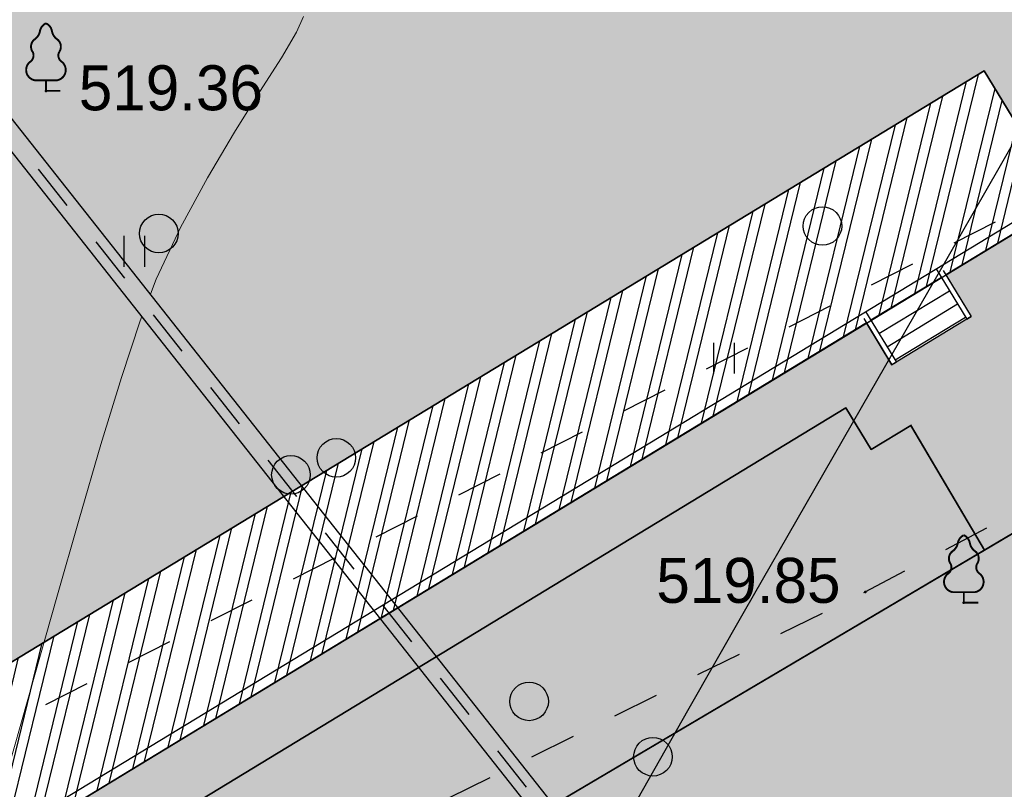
# Model space of a CAD drawing. Header units: millimetres. Extents: x 767170 to 66149698, y -983507 to 2493658.
# Tile 101 of 226: x 1944117 to 1963249, y -595983 to -581026. Entities that reach past the tile are written whole.
import ezdxf

# ---------------------------------------------------------------- set-up
doc = ezdxf.new("R2010")
doc.units = ezdxf.units.MM
doc.linetypes.add('Д_ТРОТ_ТРУБА', pattern=[3, 1.5, -1.5])
for name, color, linetype in [('(004) Точки рельефа', 7, 'Continuous'), ('(022) Возд. Линии', 7, 'Continuous'), ('(025) Дорога', 7, 'Continuous'), ('(028) Гидротехн.', 7, 'Continuous'), ('(031) Горизонтали', 42, 'Continuous'), ('(036) Растительность', 7, 'Continuous'), ('(038) Деревья', 7, 'Continuous')]:
    doc.layers.add(name, color=color, linetype=linetype)
doc.layers.add('(032) Горизонтали утолщенные', color=32, linetype='Continuous', lineweight=30)
doc.styles.add('D-431', font='txt')

# ---------------------------------------------------------------- blocks, each defined once
blk = doc.blocks.new('d')
at = {"layer": '(038) Деревья'}
blk.add_ellipse((0, 0), major_axis=(0.2651650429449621, 0.2651650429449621), ratio=0.9999999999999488, start_param=5.497787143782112, end_param=11.7809724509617, dxfattribs=at)
blk = doc.blocks.new('I04010')
for p, q in [((-0.4122729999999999, 0.0071460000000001), (-0.4122729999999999, 1.207145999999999)), ((0.3877269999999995, 1.207145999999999), (0.3877269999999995, 0.0071460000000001))]:
    blk.add_line(p, q)
blk = doc.blocks.new('karagach-flat-45')
at = {"layer": '(038) Деревья', "const_width": 0.03750000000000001}
for points in [[(-0.207997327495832, 1.009319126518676, 0.1815668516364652), (-0.1171049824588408, 1.159285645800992, 0.3030035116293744)], [(0, 1.3125, 0.2460341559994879), (-0.1171049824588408, 1.159285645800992, 0.4890786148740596)], [(0, 1.3125, -0.2460341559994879), (0.1171049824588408, 1.159285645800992, -0.4890786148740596)], [(0.207997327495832, 1.009319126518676, -0.1815668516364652), (0.1171049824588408, 1.159285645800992, -0.3030035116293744)], [(-0.207997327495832, 1.009319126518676, 0.4308529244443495), (-0.2554195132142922, 0.7527973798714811, 0.5482763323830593)], [(0.207997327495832, 1.009319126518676, -0.4308529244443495), (0.2554195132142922, 0.7527973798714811, -0.5482763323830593)], [(-0.314697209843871, 0.5594194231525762, 0.3836029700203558), (-0.2554195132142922, 0.7527973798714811, 0.3529123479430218)], [(0.314697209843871, 0.5594194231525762, -0.3836029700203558), (0.2554195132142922, 0.7527973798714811, -0.3529123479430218)], [(-0.314697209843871, 0.5594194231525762, 0.6269492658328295), (-0.218374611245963, 0.2061839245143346, 0.7024651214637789)], [(0.314697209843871, 0.5594194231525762, -0.6269492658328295), (0.218374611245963, 0.2061839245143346, -0.7024651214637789)]]:
    blk.add_lwpolyline(points, format="xyb", dxfattribs=at)
for points in [[(0, 0.2061839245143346), (-0.218374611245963, 0.2061839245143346)], [(0, 0), (0, 0.2061839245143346)], [(0, 0.2061839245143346), (0.218374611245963, 0.2061839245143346)], [(0, 0), (0.28125, 0)]]:
    blk.add_lwpolyline(points, dxfattribs=at)
at = {"layer": '(038) Деревья'}
blk.add_lwpolyline([(0, 0), (0, 0.2061839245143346)], dxfattribs=at)
blk = doc.blocks.new('karagach-flat-57')
at = {"layer": '(038) Деревья', "const_width": 0.03750000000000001}
for points in [[(-0.207997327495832, 1.009319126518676, 0.1815668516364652), (-0.1171049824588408, 1.159285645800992, 0.3030035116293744)], [(0, 1.3125, 0.2460341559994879), (-0.1171049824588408, 1.159285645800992, 0.4890786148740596)], [(0, 1.3125, -0.2460341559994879), (0.1171049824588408, 1.159285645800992, -0.4890786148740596)], [(0.207997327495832, 1.009319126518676, -0.1815668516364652), (0.1171049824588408, 1.159285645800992, -0.3030035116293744)], [(-0.207997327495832, 1.009319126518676, 0.4308529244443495), (-0.2554195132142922, 0.7527973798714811, 0.5482763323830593)], [(0.207997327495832, 1.009319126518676, -0.4308529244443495), (0.2554195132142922, 0.7527973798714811, -0.5482763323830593)], [(-0.314697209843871, 0.5594194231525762, 0.3836029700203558), (-0.2554195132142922, 0.7527973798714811, 0.3529123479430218)], [(0.314697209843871, 0.5594194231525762, -0.3836029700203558), (0.2554195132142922, 0.7527973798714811, -0.3529123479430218)], [(-0.314697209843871, 0.5594194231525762, 0.6269492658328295), (-0.218374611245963, 0.2061839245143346, 0.7024651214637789)], [(0.314697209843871, 0.5594194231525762, -0.6269492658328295), (0.218374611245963, 0.2061839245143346, -0.7024651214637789)]]:
    blk.add_lwpolyline(points, format="xyb", dxfattribs=at)
for points in [[(0, 0.2061839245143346), (-0.218374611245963, 0.2061839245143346)], [(0, 0), (0, 0.2061839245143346)], [(0, 0.2061839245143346), (0.218374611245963, 0.2061839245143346)], [(0, 0), (0.28125, 0)]]:
    blk.add_lwpolyline(points, dxfattribs=at)
at = {"layer": '(038) Деревья'}
blk.add_lwpolyline([(0, 0), (0, 0.2061839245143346)], dxfattribs=at)
blk = doc.blocks.new('d-flat-38')
at = {"layer": '(038) Деревья'}
blk.add_ellipse((0, 0), major_axis=(0.2651650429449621, 0.2651650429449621), ratio=0.9999999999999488, start_param=5.497787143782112, end_param=11.7809724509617, dxfattribs=at)
blk = doc.blocks.new('d-flat-39')
at = {"layer": '(038) Деревья'}
blk.add_ellipse((0, 0), major_axis=(0.2651650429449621, 0.2651650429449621), ratio=0.9999999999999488, start_param=5.497787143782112, end_param=11.7809724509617, dxfattribs=at)
blk = doc.blocks.new('d-flat-40')
at = {"layer": '(038) Деревья'}
blk.add_ellipse((0, 0), major_axis=(0.2651650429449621, 0.2651650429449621), ratio=0.9999999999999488, start_param=5.497787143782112, end_param=11.7809724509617, dxfattribs=at)
blk = doc.blocks.new('A$C05d28b1e')
at = {"layer": '(004) Точки рельефа', "color": 7, "linetype": 'ByBlock', "lineweight": -2}
for p in [(-78921, 50853), (-77004, 50641), (-88121, 15156)]:
    blk.add_point(p, dxfattribs=at)
at = {"layer": '(025) Дорога', "linetype": 'Д_ТРОТ_ТРУБА', "ltscale": 600, "flags": 128}
blk.add_lwpolyline([(27458.57960636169, 120221.9437040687), (8937.008527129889, 104733.4515533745), (7548.837046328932, 103432.7858590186), (-2273, 96670), (-15701.8629812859, 86136.91784507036), (-17766.72999620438, 85380.62311403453), (-18644.00000000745, 85674), (-40042.99999999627, 104576), (-45955.00000000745, 113584), (-51231.00000000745, 109004.9999999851), (-44895.00000000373, 102103), (-42025, 99008), (-25117.39768446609, 82840.66341361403), (-25117.39768446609, 81951.40475049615), (-25407.00000000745, 81084), (-32229, 76172), (-32638.94556894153, 76059.59519268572), (-33387.77804066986, 76494.72050660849), (-37188, 78427), (-42917.99999999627, 74170), (-43534.00000000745, 73566), (-56171.00000000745, 68379), (-72915, 59805), (-96929.00000000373, 47597), (-121277.9999999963, 30068), (-138829.0000000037, 14906), (-139804.1467532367, 14023.57079766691), (-138021.2970127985, 12053.3955911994), (-129914.0000000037, 19515.9999999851), (-105640.0000000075, 36924), (-88825.00000000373, 45949), (-78921.00000000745, 50853), (-56719.00000000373, 62542), (-42094.00000000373, 71045), (-39915.68751339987, 71829.24353212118), (-37271.13151793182, 72175.962139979), (-35502.58111401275, 71928.30599150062), (-34406.00000000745, 71614), (-29497.00000001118, 64248), (-29370.25252237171, 62877.85903450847), (-30299.91072109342, 61153.22491647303), (-32642.77542263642, 58415.5667077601), (-31513, 56567), (-31513, 56567), (-31513, 56567)], dxfattribs=at)
at = {"layer": '(028) Гидротехн.', "color": 3, "linetype": 'Д_ТРОТ_ТРУБА', "ltscale": 600, "flags": 128}
blk.add_lwpolyline([(-50870.11093271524, -33673.50392268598), (-52035.64916621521, -32260.61037646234), (-93091.9823477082, 19749.07848244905)], dxfattribs=at)
at = {"layer": '(028) Гидротехн.', "ltscale": 600}
for points in [[(-50702.00000000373, -33563), (-51880.00000000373, -32135), (-92935.00000000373, 19873)], [(-51024.39089181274, -33800.77408502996), (-52191.29833243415, -32386.22075293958), (-93248.96469539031, 19625.15696488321)]]:
    blk.add_lwpolyline(points, dxfattribs=at)
at = {"layer": '(031) Горизонтали', "color": 42, "linetype": 'Continuous', "lineweight": 0, "ltscale": 600}
for points in [[(-86091.76663299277, 11204.07097914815), (-85980.4912472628, 11496.83260393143), (-85505.94526372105, 12502.66442348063), (-84983.53601941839, 13464.67807599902), (-84455.04311771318, 14353.87987469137), (-83962.24616197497, 15141.27613283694), (-83546.92475557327, 15797.8731636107), (-83250.85850186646, 16294.67728027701), (-83115.82700421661, 16602.69479605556)], [(-92233.09760808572, -3033.799921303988), (-92054.73351114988, -2935.250991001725), (-91587.60355555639, -2648.681777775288), (-91152.7782767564, -2355.230049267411), (-90794.52547531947, -2120.635588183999), (-90484.41021808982, -1887.639766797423), (-90193.99757193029, -1598.983957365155), (-89894.85260370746, -1197.409532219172), (-89709.07365938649, -776.0600705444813), (-89445.9104296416, 6.530364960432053), (-89119.81953708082, 1078.792953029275), (-88745.25760430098, 2369.15887247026), (-88336.68125390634, 3806.059302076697), (-87908.54710849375, 5317.925420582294), (-87475.31179066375, 6833.188406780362), (-87051.4319230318, 8280.27943944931), (-86651.36412818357, 9587.629697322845), (-86289.56502872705, 10683.67035923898), (-86257.39278772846, 10768.31439335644)]]:
    blk.add_lwpolyline(points, dxfattribs=at)
at = {"layer": '(032) Горизонтали утолщенные', "color": 32, "linetype": 'Continuous', "lineweight": 30, "ltscale": 600}
blk.add_lwpolyline([(-77339.7614027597, 117.1317996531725), (-76615.57605012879, 1412.527587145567), (-75649.47896220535, 3115.709724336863), (-74546.82704669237, 5044.377987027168), (-73348.99219096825, 7130.686172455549), (-72097.34628239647, 9306.788077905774), (-70833.26120834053, 11504.83750061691), (-69598.10885616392, 13656.98823781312), (-69235.06534938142, 14292.29015786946)], dxfattribs=at)
at = {"layer": '(022) Возд. Линии', "xscale": 1000, "yscale": 1000, "zscale": 1000}
for name, p in [('karagach-flat-45', (-77004.00000000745, 50641)), ('karagach-flat-57', (-88121.00000000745, 15156)), ('d-flat-38', (-85928.13340779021, 12384.42354911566)), ('d-flat-39', (-82478.42188214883, 8024.313699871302)), ('d-flat-40', (-78733.26518788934, 3290.789036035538))]:
    blk.add_blockref(name, p, dxfattribs=at)
at = {"layer": '(036) Растительность', "linetype": 'Continuous', "xscale": 500, "yscale": 500, "zscale": 500}
for p in [(-93115.37442762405, 57167.32361219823), (-74939.04926533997, 9658.095771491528)]:
    blk.add_blockref('I04010', p, dxfattribs=at)
at = {"layer": '(038) Деревья', "linetype": 'Continuous', "xscale": 1000, "yscale": 1000, "zscale": 1000}
for p in [(-79752.13975318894, 57962.69707651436), (-90078.69484953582, 53126.20796938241), (-83044.78171133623, 47647.54014307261)]:
    blk.add_blockref('d', p, dxfattribs=at)
at = {"layer": '(004) Точки рельефа', "linetype": 'ByBlock', "char_height": 875, "attachment_point": 4, "style": 'D-431'}
for s, insert in [('519.85', (-82979.16484620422, 51069.8348197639)), ('519.36', (-87482.92342929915, 15209.28030829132))]:
    blk.add_mtext(s, dxfattribs=dict(at, insert=insert))
blk = doc.blocks.new('A$C2cdd6916')
h = blk.add_hatch(color=1)
h.dxf.hatch_style = 1
h.paths.add_polyline_path([(16401.23765453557, -4652.59326917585), (12042.87668835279, -7301.11921551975), (10692.64777453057, -5079.209703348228), (11718.14447245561, -4456.027127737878), (9225.414170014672, -354.0403360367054), (9994.536693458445, 113.3465956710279), (7294.078865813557, 4557.165620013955), (6524.956342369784, 4089.778688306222), (4032.226039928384, 8191.765480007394), (3006.729342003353, 7568.582904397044), (1656.500428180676, 9790.492416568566), (26610.25341102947, 24954.60175641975), (28168.20985005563, 22390.86001160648), (31159.24188567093, 24208.47585713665), (35090.31256105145, 26597.34239697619), (27092.80284071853, 39757.8833536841), (26750.97060807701, 39550.15582848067), (23865.78187938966, 40254.20554253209), (20705.81327177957, 41025.30761030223), (19934.71120400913, 37865.33900269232), (16774.7425963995, 38636.44107046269), (16003.64052862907, 35476.47246285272), (12843.67192101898, 36247.57453062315), (12072.56985324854, 33087.60592301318), (8912.601245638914, 33858.7079907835), (8141.499177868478, 30698.73938317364), (4981.530570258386, 31469.84145094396), (4210.42850248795, 28309.87284333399), (1050.459894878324, 29080.97491110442), (279.3578271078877, 25921.00630349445), (-2880.610780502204, 26692.10837126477), (-3651.71284827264, 23532.13976365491), (-4355.762562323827, 20646.95103496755), (-16319.89070478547, 13376.48765284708), (-19205.07943347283, 14080.53736689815), (-22365.04804108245, 14851.6394346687), (-23136.15010885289, 11691.67082705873), (-26296.11871646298, 12462.77289482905), (-27067.22078423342, 9302.804287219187), (-30227.18939184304, 10073.90635498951), (-30998.29145961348, 6913.937747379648), (-34158.26006722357, 7685.039815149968), (-34929.36213499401, 4525.071207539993), (-38089.33074260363, 5296.17327531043), (-38860.43281037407, 2136.204667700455), (-42020.40141798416, 2907.306735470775), (-42791.5034857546, -252.6618721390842), (-45951.47209336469, 518.4401956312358), (-46722.57416113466, -2641.528411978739), (-47426.62387518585, -5526.717140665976), (-47768.45610782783, -5734.444665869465), (-39770.94638749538, -18894.98562257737), (-32848.84367649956, -14688.50323720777), (-34406.80011552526, -12124.76149239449), (-9453.047132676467, 3039.347847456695), (-8102.818218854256, 817.4383352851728), (-9128.314916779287, 194.2557596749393), (-6635.584614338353, -3907.731032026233), (-7404.707137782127, -4375.117963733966), (-4704.249310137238, -8818.93698807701), (-3935.126786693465, -8351.550056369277), (-1442.396484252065, -12453.53684807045), (-416.8997863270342, -11830.3542724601), (933.3291274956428, -14052.2637846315), (-3425.031838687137, -16700.7897309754), (-1867.075399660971, -19264.53147578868), (-17591.35810118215, -28819.99763514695), (-15929.53789955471, -31554.65549628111), (-15758.62178323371, -31450.79173367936), (-14927.71168242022, -32818.12066424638), (-15440.46003138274, -33129.71195205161), (-13674.77606715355, -36035.28592950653), (-13162.02771819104, -35723.69464170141), (-12331.11761737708, -37091.02357226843), (-12502.03373369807, -37194.88733487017), (-12294.30620849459, -37536.71956751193), (-10840.21353207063, -39929.54519600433), (952.998494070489, -32762.9455764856), (1160.726019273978, -33104.77780912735), (5091.79669465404, -30715.91126928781), (5507.251745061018, -31399.57573457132), (10207.44494388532, -28543.32226302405), (9791.989893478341, -27859.65779774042), (12013.89940564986, -26509.4288839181), (12844.80950646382, -27876.75781448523), (18826.87357769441, -24241.52612342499), (17995.96347688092, -22874.19719285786), (20217.87298905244, -21523.96827903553), (20633.32803945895, -22207.63274431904), (25333.52123828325, -19351.37927277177), (24918.06618787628, -18667.71480748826), (28849.1368632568, -16278.8482676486), (28641.40933805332, -15937.01603500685), (40434.62136419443, -8770.416415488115), (38772.80116256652, -6035.758554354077), (38601.885046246, -6139.622316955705), (37770.97494543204, -4772.293386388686), (38283.72329439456, -4460.70209858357), (36518.03933016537, -1555.128121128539), (36005.29098120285, -1866.719408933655), (35174.3808803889, -499.3904783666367), (35345.29699670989, -395.5267157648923), (35137.5694715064, -53.69448312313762), (33683.47679508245, 2339.131145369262), (17959.19409356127, -7216.335013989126)])
h = blk.add_hatch()
h.set_pattern_fill('ANSI32', color=1, scale=60, angle=31.28656990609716)
h.set_pattern_definition([(76.28656990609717, (-422045.4139063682, -371330.9128626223), (-555.2085801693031, 135.4831447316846), []), (76.28656990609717, (-421815.1832319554, -371191.004323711), (-555.2085801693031, 135.4831447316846), [])])
edge = h.paths.add_edge_path()
edge.add_line((12558.27843827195, 1671.303034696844), (13156.4848453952, 2034.826203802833))
edge.add_line((13156.48484539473, 2034.826203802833), (12076.30171433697, 3812.353813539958))
edge.add_arc((12013.98345677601, 3914.903483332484), 120, 121.28656990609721, 301.28656990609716, ccw=False)
edge.add_line((11951.66519921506, 4017.45315312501), (10456.02701775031, 6478.64522814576))
edge.add_line((10456.02701775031, 6478.64522814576), (9857.820610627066, 6115.122059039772))
edge.add_line((9857.820610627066, 6115.122059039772), (7572.817833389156, 9875.27661809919))
edge.add_line((7572.817833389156, 9875.27661809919), (28168.20985005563, 22390.86001160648))
edge.add_line((28168.20985005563, 22390.86001160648), (26610.25341102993, 24954.60175641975))
edge.add_line((26610.25341102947, 24954.60175641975), (1656.500428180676, 9790.492416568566))
edge.add_line((1656.500428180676, 9790.492416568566), (3006.729342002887, 7568.582904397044))
edge.add_line((3006.729342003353, 7568.582904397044), (4032.22603992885, 8191.765480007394))
edge.add_line((4032.226039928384, 8191.765480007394), (6524.956342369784, 4089.778688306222))
edge.add_line((6524.956342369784, 4089.778688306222), (7294.078865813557, 4557.165620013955))
edge.add_line((7294.078865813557, 4557.165620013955), (9994.536693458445, 113.3465956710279))
edge.add_line((9994.536693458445, 113.3465956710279), (9225.414170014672, -354.0403360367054))
edge.add_line((9225.414170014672, -354.0403360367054), (11718.14447245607, -4456.027127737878))
edge.add_line((11718.14447245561, -4456.027127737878), (10692.64777453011, -5079.209703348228))
edge.add_line((10692.64777453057, -5079.209703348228), (12042.87668835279, -7301.11921551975))
edge.add_line((12042.87668835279, -7301.11921551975), (16401.2376545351, -4652.59326917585))
edge.add_line((16401.23765453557, -4652.59326917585), (12558.27843827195, 1671.303034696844))
edge = h.paths.add_edge_path()
edge.add_line((-3935.126786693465, -8351.550056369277), (-4704.249310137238, -8818.93698807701))
edge.add_line((-4704.249310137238, -8818.93698807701), (-7404.707137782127, -4375.117963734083))
edge.add_line((-7404.707137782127, -4375.117963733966), (-6635.584614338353, -3907.731032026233))
edge.add_line((-6635.584614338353, -3907.731032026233), (-9128.314916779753, 194.2557596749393))
edge.add_line((-9128.314916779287, 194.2557596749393), (-8102.81821885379, 817.4383352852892))
edge.add_line((-8102.818218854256, 817.4383352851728), (-9453.047132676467, 3039.347847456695))
edge.add_line((-9453.047132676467, 3039.347847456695), (-34406.80011552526, -12124.76149239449))
edge.add_line((-34406.80011552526, -12124.76149239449), (-32848.84367649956, -14688.50323720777))
edge.add_line((-32848.84367649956, -14688.50323720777), (-12253.45165983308, -2172.919843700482))
edge.add_line((-12253.45165983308, -2172.919843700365), (-9968.44888259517, -5933.074402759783))
edge.add_line((-9968.44888259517, -5933.074402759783), (-10566.65528971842, -6296.597571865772))
edge.add_line((-10566.65528971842, -6296.597571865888), (-9071.017108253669, -8757.789646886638))
edge.add_arc((-9008.698850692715, -8860.339316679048), 120, -58.71343009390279, 121.28656990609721, ccw=False)
edge.add_line((-8946.380593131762, -8962.888986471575), (-7866.197462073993, -10740.4165962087))
edge.add_line((-7866.197462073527, -10740.41659620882), (-7267.991054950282, -10376.89342710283))
edge.add_line((-7267.991054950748, -10376.89342710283), (-3425.031838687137, -16700.78973097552))
edge.add_line((-3425.031838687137, -16700.7897309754), (933.3291274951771, -14052.2637846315))
edge.add_line((933.3291274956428, -14052.2637846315), (-416.8997863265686, -11830.35427245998))
edge.add_line((-416.8997863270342, -11830.3542724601), (-1442.396484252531, -12453.53684807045))
edge.add_line((-1442.396484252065, -12453.53684807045), (-3935.126786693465, -8351.550056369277))
h.paths.add_polyline_path([(41974.21412434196, 4100.856020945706), (35137.5694715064, -53.69448312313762), (35345.29699670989, -395.5267157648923), (35174.3808803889, -499.3904783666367), (36005.29098120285, -1866.719408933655), (36518.03933016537, -1555.128121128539), (38283.72329439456, -4460.70209858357), (37770.97494543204, -4772.293386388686), (38601.885046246, -6139.622316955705), (38772.80116256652, -6035.758554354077), (38980.52868777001, -6377.590786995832), (45817.17334060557, -2223.040282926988)])
h.paths.add_polyline_path([(-15440.46003138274, -33129.71195205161), (-14927.71168242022, -32818.12066424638), (-15758.62178323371, -31450.79173367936), (-15929.53789955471, -31554.65549628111), (-16137.2654247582, -31212.82326363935), (-22973.91007759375, -35367.37376770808), (-19130.95086132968, -41691.27007158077), (-12294.30620849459, -37536.71956751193), (-12502.03373369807, -37194.88733487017), (-12331.11761737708, -37091.02357226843), (-13162.02771819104, -35723.69464170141), (-13674.77606715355, -36035.28592950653)])
h.paths.add_polyline_path([(22981.42408176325, -31078.1707762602), (16999.36001053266, -34713.40246732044), (12844.80950646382, -27876.75781448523), (18826.87357769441, -24241.52612342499)])
h.paths.add_polyline_path([(31886.28822388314, 23012.0630428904), (28895.25618826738, 21194.44719736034), (28168.20985005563, 22390.86001160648), (31159.24188567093, 24208.47585713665)])
h.paths.add_polyline_path([(-35112.82937390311, -17702.53189698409), (-32121.79733828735, -15884.91605145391), (-32848.84367649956, -14688.50323720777), (-35839.87571211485, -16506.11908273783)])
at = {"color": 1}
for p, q in [((25671.52045896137, 21107.68345150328), (26268.73709392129, 20124.91578265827)), ((25808.91039842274, 21074.15727464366), (26354.19515208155, 20176.84766395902)), ((24270.66535153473, 20139.38341122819), (24815.950105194, 19242.07380054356)), ((24304.19152839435, 20276.77335068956), (24901.40816335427, 19294.00568184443)), ((26268.73709392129, 20124.91578265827), (26354.19515208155, 20176.84766395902)), ((24815.950105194, 19242.07380054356), (24901.40816335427, 19294.00568184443))]:
    blk.add_line(p, q, dxfattribs=at)
for p, q in [((24563.85093489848, 19849.48305988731), (25931.1798654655, 20680.39316070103)), ((24719.64657880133, 19593.10888540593), (26086.97550936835, 20424.01898621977)), ((24875.44222270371, 19336.73471092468), (26242.77115327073, 20167.6448117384))]:
    blk.add_line(p, q)
for points in [[(40434.62136419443, -8770.416415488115), (38772.80116256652, -6035.758554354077), (38601.885046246, -6139.622316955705), (37770.97494543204, -4772.293386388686), (38283.72329439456, -4460.70209858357), (36518.03933016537, -1555.128121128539), (36005.29098120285, -1866.719408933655), (35174.3808803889, -499.3904783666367), (35345.29699670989, -395.5267157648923), (33683.47679508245, 2339.131145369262), (17959.19409356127, -7216.335013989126), (12558.27843827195, 1671.303034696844), (13156.48484539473, 2034.826203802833), (10456.02701775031, 6478.64522814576), (9857.820610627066, 6115.122059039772), (7572.817833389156, 9875.27661809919), (35090.31256105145, 26597.34239697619)], [(1656.500428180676, 9790.492416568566), (26610.25341102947, 24954.60175641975), (28168.20985005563, 22390.86001160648), (31159.24188567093, 24208.47585713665), (35090.31256105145, 26597.34239697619), (27092.80284071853, 39757.8833536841), (26750.97060807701, 39550.15582848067), (20705.81327177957, 41025.30761030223), (19934.71120400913, 37865.33900269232), (16774.7425963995, 38636.44107046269), (16003.64052862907, 35476.47246285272), (12843.67192101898, 36247.57453062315), (12072.56985324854, 33087.60592301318), (8912.601245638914, 33858.7079907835), (8141.499177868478, 30698.73938317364), (4981.530570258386, 31469.84145094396)], [(25775.38422156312, 20936.76733518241), (24408.0552909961, 20105.85723436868)]]:
    blk.add_lwpolyline(points)
at = {"color": 2, "lineweight": 30}
blk.add_lwpolyline([(40159.8414852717, -8703.364061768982), (38705.74880884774, -6310.538433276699), (38534.83269252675, -6414.402195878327), (37496.1950665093, -4705.241032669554), (38008.94341547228, -4393.64974486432), (36450.98697644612, -1829.90800005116), (35938.2386274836, -2141.499287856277), (34899.60100146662, -432.3381246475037), (35070.51711778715, -328.4743620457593), (33616.4244413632, 2064.35126644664), (17892.14173984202, -7491.114892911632), (12283.49855934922, 1738.355388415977), (12881.704966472, 2101.878557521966), (10388.97466403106, 6203.865349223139), (9790.768256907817, 5840.34218011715), (7298.037954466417, 9942.328971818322), (34815.53268212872, 26664.39475069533)], dxfattribs=at)
blk.add_lwpolyline([(12558.27843827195, 1671.303034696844), (13156.48484539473, 2034.826203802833), (12076.30171433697, 3812.353813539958, -1), (11951.66519921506, 4017.45315312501), (10456.02701775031, 6478.64522814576), (9857.820610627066, 6115.122059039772), (7572.817833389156, 9875.27661809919), (28168.20985005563, 22390.86001160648), (26610.25341102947, 24954.60175641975), (1656.500428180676, 9790.492416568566), (3006.729342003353, 7568.582904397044), (4032.226039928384, 8191.765480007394), (6524.956342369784, 4089.778688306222), (7294.078865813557, 4557.165620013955), (9994.536693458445, 113.3465956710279), (9225.414170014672, -354.0403360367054), (11718.14447245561, -4456.027127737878), (10692.64777453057, -5079.209703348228), (12042.87668835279, -7301.11921551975), (16401.23765453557, -4652.59326917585)], format="xyb", close=True)

msp = doc.modelspace()

# ---------------------------------------------------------------- hatches: boundary and pattern name
at = {"true_color": 0x7abf6e, "transparency": 33554687}
h = msp.add_hatch(color=83, dxfattribs=at)
h.dxf.hatch_style = 1
h.paths.add_polyline_path([(1962864.632547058, -591334.281971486), (1961433.336692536, -588913.0932573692), (1960664.290039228, -589380.4340836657), (1960170.93716687, -588568.582531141), (1945472.15116327, -597500.8661148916), (1946510.788789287, -599210.0272781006), (1949672.736941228, -597288.5476699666), (1950497.233115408, -598645.3219720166)], flags=17)

# ---------------------------------------------------------------- next in the draw order: block references
at = {"color": 5, "lineweight": 50}
msp.add_blockref('A$C05d28b1e', (2032748.063139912, -597565.0480394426), dxfattribs=at)

# ---------------------------------------------------------------- next in the draw order: hatches: boundary and pattern name
at = {"true_color": 0x939598}
h = msp.add_hatch(color=252, dxfattribs=at)
h.dxf.hatch_style = 1
edge = h.paths.add_edge_path(flags=16)
edge.add_line((1880427.270110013, -639484.9940303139), (1867770.281991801, -647176.5004474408))
edge.add_arc((1866212.325555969, -644612.7587006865), 3000.000000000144, 211.286569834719, 301.28656983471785, ccw=False)
edge.add_line((1863648.583809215, -646170.7151365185), (1849710.570223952, -623234.6005741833))
edge.add_arc((1852274.311970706, -621676.6441383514), 2999.999999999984, 121.28656983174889, 211.2865698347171, ccw=False)
edge.add_line((1850716.355535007, -619112.9023915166), (1864253.704478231, -610886.410805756))
edge.add_arc((1865811.66091393, -613450.1525525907), 2999.999999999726, 29.088455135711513, 121.2865698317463, ccw=False)
edge.add_line((1868433.271513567, -611991.6746254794), (1876107.627853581, -625786.3118650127))
edge.add_line((1876107.627853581, -625786.3118650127), (1877080.662450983, -627535.339235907))
edge.add_line((1877080.662450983, -627535.339235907), (1879026.731645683, -631033.3939775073))
edge.add_line((1879026.731645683, -631033.3939775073), (1879999.766243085, -632782.4213484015))
edge.add_line((1879999.766243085, -632782.4213484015), (1881490.924273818, -635462.7743564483))
edge.add_arc((1878869.313674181, -636921.2522835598), 3000.000000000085, -58.71343016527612, 29.088455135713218, ccw=False)
edge = h.paths.add_edge_path(flags=16)
edge.add_line((1939772.024585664, -650296.191755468), (1947878.067849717, -665367.2723044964))
edge.add_arc((1945235.984964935, -666788.3275567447), 2999.999999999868, -61.726229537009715, 28.273770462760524, ccw=False)
edge.add_line((1946657.040217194, -669430.4104415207), (1918933.76865556, -684341.487186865))
edge.add_arc((1917512.713403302, -681699.4043020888), 2999.999999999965, 209.0884551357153, 298.27377046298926, ccw=False)
edge.add_line((1914891.102803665, -683157.8822292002), (1907381.915698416, -669660.1362956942))
edge.add_arc((1910003.526298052, -668201.6583685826), 2999.999999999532, 121.28656990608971, 209.0884551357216, ccw=False)
edge.add_line((1908445.569859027, -665637.9166237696), (1935571.985261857, -649153.5052629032))
edge.add_arc((1937129.941700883, -651717.2470077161), 2999.999999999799, 28.273770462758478, 121.2865699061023, ccw=False)
edge = h.paths.add_edge_path(flags=16)
edge.add_line((1976178.983053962, -650225.9773043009), (1970787.97263227, -640746.64066798))
edge.add_line((1970787.97263227, -640746.64066798), (1966845.925335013, -633815.1027105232))
edge.add_arc((1969453.701191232, -632332.0298587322), 3000.000000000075, 120.09939656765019, 209.6273998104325, ccw=False)
edge.add_line((1967949.196314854, -629736.5597516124), (1991375.965033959, -616156.8665472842))
edge.add_arc((1992880.469910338, -618752.3366544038), 2999.999999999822, 29.878037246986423, 120.0993965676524, ccw=False)
edge.add_line((1995481.733210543, -617257.8704476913), (1998348.35452715, -622247.5027277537))
edge.add_line((1998348.35452715, -622247.5027277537), (2000919.195362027, -626722.3004076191))
edge.add_line((2000919.195362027, -626722.3004076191), (2002845.285739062, -630074.8474161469))
edge.add_arc((2000244.022438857, -631569.3136228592), 2999.999999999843, -59.03634284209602, 29.878037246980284, ccw=False)
edge.add_line((2001787.505243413, -634141.795077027), (1990233.700708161, -641074.0505451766))
edge.add_arc((1991777.183512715, -643646.531999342), 2999.99999999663, 120.9636571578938, 150.6005223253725)
edge.add_line((1989163.528653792, -642173.8445652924), (1986037.705463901, -647721.405289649))
edge.add_arc((1983424.050604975, -646248.7178555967), 3000.000000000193, 298.2737704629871, 330.60052232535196, ccw=False)
edge.add_line((1984845.105857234, -648890.8007403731), (1980207.81416244, -651384.9873372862))
edge.add_arc((1978786.758910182, -648742.9044525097), 3000.000000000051, 209.6273998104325, 298.2737704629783, ccw=False)
edge = h.paths.add_edge_path(flags=16)
edge.add_line((1961667.181190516, -558400.3647992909), (1966677.221861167, -567120.826241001))
edge.add_line((1966677.221861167, -567120.8262410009), (1970161.498557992, -573185.5475844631))
edge.add_line((1970161.498557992, -573185.5475844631), (1974618.857152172, -580944.0122971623))
edge.add_arc((1972017.593851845, -582438.4785036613), 2999.999999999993, -59.41036551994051, 29.87803724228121, ccw=False)
edge.add_line((1973544.250917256, -585020.9808182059), (1964930.634398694, -590112.9563191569))
edge.add_line((1964930.634398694, -590112.9563191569), (1960857.898221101, -592520.5713776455))
edge.add_line((1960857.898221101, -592520.5713776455), (1950497.233115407, -598645.3219720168))
edge.add_line((1950497.233115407, -598645.3219720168), (1952574.662052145, -602063.8971988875))
edge.add_line((1952574.662052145, -602063.8971988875), (1961717.472685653, -596659.086379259))
edge.add_arc((1963244.130950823, -599241.5879845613), 3000.000000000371, 30.60362588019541, 120.58966109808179, ccw=False)
edge.add_line((1965826.260384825, -597714.3003279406), (1968293.686331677, -601887.0498475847))
edge.add_line((1968293.686331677, -601887.0498475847), (1971711.755776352, -599809.9282688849))
edge.add_line((1971711.755776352, -599809.9282688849), (1969269.969684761, -595679.3881652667))
edge.add_arc((1971852.471999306, -594152.7310998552), 2999.999999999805, 120.58963448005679, 210.5896344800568, ccw=False)
edge.add_line((1970325.814933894, -591570.2287853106), (1975472.875033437, -588527.5226383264))
edge.add_arc((1976999.532098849, -591110.0249528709), 2999.999999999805, 29.878037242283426, 120.58963448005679, ccw=False)
edge.add_line((1979600.795399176, -589615.5587463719), (1985817.426371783, -600436.2075709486))
edge.add_line((1985817.426371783, -600436.2075709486), (1980132.892931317, -603702.060406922))
edge.add_line((1980132.892931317, -603702.060406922), (1982210.79604218, -607121.4159251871))
edge.add_line((1982210.79604218, -607121.4159251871), (1987810.047980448, -603904.5586380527))
edge.add_line((1987810.047980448, -603904.5586380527), (1990500.142011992, -608586.928067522))
edge.add_arc((1987898.878711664, -610081.3942740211), 3000.000000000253, -59.90060343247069, 29.878037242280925, ccw=False)
edge.add_line((1989403.383588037, -612676.8643811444), (1960880.314669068, -629210.7077723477))
edge.add_line((1960880.314669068, -629210.7077723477), (1964534.702022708, -635224.2940161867))
edge.add_line((1964534.702022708, -635224.2940161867), (1963409.616454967, -635864.1434332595))
edge.add_line((1963409.616454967, -635864.1434332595), (1972585.133428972, -651998.0046958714))
edge.add_arc((1969977.357572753, -653481.0775476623), 3000.000000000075, -61.72622953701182, 29.627399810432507, ccw=False)
edge.add_line((1971398.412825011, -656123.1604324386), (1955463.983166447, -664693.5596006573))
edge.add_arc((1954042.927914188, -662051.4767158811), 2999.999999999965, 208.2737704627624, 298.27377046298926, ccw=False)
edge.add_line((1951400.845029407, -663472.5319681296), (1942878.026545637, -647626.5662251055))
edge.add_arc((1945520.109430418, -646205.5109728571), 2999.999999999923, 120.0993965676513, 208.2737704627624, ccw=False)
edge.add_line((1944015.60455404, -643610.0408657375), (1946516.52934272, -642160.3406631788))
edge.add_line((1946516.52934272, -642160.3406631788), (1944591.162648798, -638991.9960011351))
edge.add_line((1944591.162648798, -638991.9960011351), (1920129.358980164, -653857.1533879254))
edge.add_line((1920129.358980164, -653857.1533879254), (1906696.309750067, -662020.2632589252))
edge.add_arc((1905138.353311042, -659456.521514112), 2999.999999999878, 209.0884782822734, 301.28656990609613, ccw=False)
edge.add_line((1902516.743300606, -660915.0005003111), (1891323.472172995, -640795.1223127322))
edge.add_arc((1893945.082772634, -639336.6443856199), 3000.000000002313, 120.58963448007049, 209.0884551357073, ccw=False)
edge.add_line((1892418.42570722, -636754.142071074), (1903041.634522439, -630474.1876626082))
edge.add_arc((1904376.635843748, -633160.778713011), 3000.000000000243, 30.58965835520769, 116.42336694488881, ccw=False)
edge.add_line((1906959.137522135, -631634.1205714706), (1910189.363449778, -637098.3902648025))
edge.add_line((1910189.363449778, -637098.3902648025), (1913685.657572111, -635071.7086467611))
edge.add_line((1913685.657572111, -635071.7086467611), (1910422.340058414, -629631.695035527))
edge.add_arc((1912984.976892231, -628071.9218283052), 2999.999999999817, 120.589634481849, 211.3271806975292, ccw=False)
edge.add_line((1911458.319826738, -625489.4195138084), (1923775.464070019, -618217.2974388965))
edge.add_line((1923775.464070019, -618217.2974388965), (1921698.035133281, -614798.722212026))
edge.add_line((1921698.035133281, -614798.722212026), (1909287.457220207, -622135.2873527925))
edge.add_line((1909287.457220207, -622135.2873527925), (1897140.570620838, -629315.9702684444))
edge.add_line((1897140.570620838, -629315.9702684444), (1890608.477607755, -633177.4444263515))
edge.add_arc((1889081.820542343, -630594.9421118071), 2999.999999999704, 209.0884551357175, 300.5896344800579, ccw=False)
edge.add_line((1886460.209942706, -632053.4200389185), (1873748.146825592, -609203.5168682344))
edge.add_arc((1876369.75742523, -607745.0389411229), 3000.000000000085, 120.0548210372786, 209.0884551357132, ccw=False)
edge.add_line((1874867.272253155, -605148.3991301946), (1891769.453651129, -595368.3453779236))
edge.add_line((1891769.453651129, -595368.3453779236), (1912374.495546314, -583445.717608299))
edge.add_arc((1913876.980718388, -586042.3574192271), 3000.000000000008, 31.28656990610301, 120.05482103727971, ccw=False)
edge.add_line((1916440.722463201, -584484.4009802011), (1919712.527286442, -589868.4171157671))
edge.add_line((1919712.527286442, -589868.4171157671), (1928685.62339329, -584415.569579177))
edge.add_line((1928685.62339329, -584415.569579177), (1925598.058793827, -579334.73544597))
edge.add_arc((1928161.80053864, -577776.7790069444), 3000.000000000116, 120.0548210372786, 211.2865699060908, ccw=False)
edge.add_line((1926659.315366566, -575180.1391960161), (1953848.742367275, -559447.6102815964))
edge.add_line((1953848.742367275, -559447.6102815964), (1957563.432718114, -557298.1911948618))
edge.add_arc((1959065.917890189, -559894.8310057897), 2999.999999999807, 29.878037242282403, 120.0548210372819, ccw=False)
edge = h.paths.add_edge_path(flags=16)
edge.add_line((1958721.111411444, -747458.9423001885), (1947104.752274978, -756998.5940556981))
edge.add_arc((1945200.814969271, -754680.1845284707), 3000.000000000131, 216.0466201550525, 309.39371673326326, ccw=False)
edge.add_line((1942775.199588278, -756445.5145326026), (1939238.506555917, -751585.9942179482))
edge.add_arc((1941664.12193691, -749820.6642138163), 2999.999999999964, 129.393716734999, 216.0466201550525, ccw=False)
edge.add_line((1939760.184631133, -747502.2546866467), (1951105.362188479, -738185.3041915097))
edge.add_arc((1953009.299494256, -740503.7137186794), 2999.999999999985, 39.39371673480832, 129.3937167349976, ccw=False)
edge.add_line((1955327.709021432, -738599.7764129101), (1959135.583632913, -743236.595467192))
edge.add_arc((1956817.174105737, -745140.5327729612), 3000.000000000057, -50.60628326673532, 39.39371673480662, ccw=False)
edge = h.paths.add_edge_path()
edge.add_arc((2000244.022438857, -631569.313622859), 7000.000000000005, 300.9636571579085, 389.8780372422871)
edge.add_line((2006313.636806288, -628082.2258076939), (1997442.134665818, -612640.5163622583))
edge.add_line((1997442.134665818, -612640.5163622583), (1968511.551391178, -562284.0317607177))
edge.add_arc((1971112.814691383, -560789.565554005), 2999.999999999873, 119.87803724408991, 209.8780372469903, ccw=False)
edge.add_line((1969618.348484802, -558188.3022537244), (1973801.790616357, -555784.8497112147))
edge.add_line((1973801.790616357, -555784.8497112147), (1971766.090861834, -552341.2477086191))
edge.add_line((1971766.090861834, -552341.2477086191), (1967163.039712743, -554985.7721549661))
edge.add_arc((1965668.573506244, -552384.5088546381), 3000.000000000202, 228.6798708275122, 299.8780372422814, ccw=False)
edge.add_arc((1959065.91789032, -559894.8310060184), 7000.000000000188, 48.67987082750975, 120.0548210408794)
edge.add_line((1955560.119155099, -553836.0047807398), (1868468.811544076, -604229.3622923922))
edge.add_line((1868468.811544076, -604229.3622923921), (1848086.888142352, -616615.2232234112))
edge.add_line((1848086.888142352, -616615.2232234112), (1843343.965908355, -619497.4426312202))
edge.add_line((1843343.965908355, -619497.4426312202), (1859948.550380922, -646821.612563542))
edge.add_line((1859948.550380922, -646821.612563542), (1860397.892365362, -647561.040687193))
edge.add_arc((1866379.956441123, -643925.8090035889), 6999.999999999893, 211.2865698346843, 301.286569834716)
edge.add_line((1870015.188124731, -649907.8730793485), (1881933.271575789, -642665.3905481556))
edge.add_arc((1883491.228011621, -645229.1322949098), 3000.000000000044, 29.08845513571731, 121.28656983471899, ccw=False)
edge.add_line((1886112.838611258, -643770.6543677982), (1887831.193060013, -646859.3923960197))
edge.add_arc((1885209.582460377, -648317.8703231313), 2999.999999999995, -60.91154486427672, 29.088455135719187, ccw=False)
edge.add_line((1886668.060387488, -650939.4809227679), (1884046.449787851, -652397.9588498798))
edge.add_line((1884046.449787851, -652397.9588498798), (1901548.184913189, -683857.2860455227))
edge.add_line((1901548.184913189, -683857.2860455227), (1903487.351525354, -682778.471479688))
edge.add_arc((1904945.829452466, -685400.0820793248), 2999.999999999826, 15.949142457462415, 119.08845513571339, ccw=False)
edge.add_line((1907830.347397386, -684575.7300759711), (1913466.043012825, -704320.2375012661))
edge.add_line((1913466.043012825, -704320.2375012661), (1933901.402989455, -754449.0506934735))
edge.add_line((1933901.402989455, -754449.0506934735), (1959156.82424267, -789150.7427848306))
edge.add_arc((1956731.208861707, -790916.0727890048), 2999.999999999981, -46.41797687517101, 36.04662015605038, ccw=False)
edge.add_line((1958799.38575203, -793089.2373824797), (1967567.79840826, -784744.4353021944))
edge.add_arc((1965499.590805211, -782571.2999380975), 2999.999999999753, 216.0466201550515, 313.5828328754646, ccw=False)
edge.add_line((1963073.975424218, -784336.6299422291), (1948669.687976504, -764544.7150573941))
edge.add_arc((1951095.303357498, -762779.3850532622), 2999.999999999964, 129.3937167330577, 216.0466201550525, ccw=False)
edge.add_line((1949191.366051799, -760460.9755260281), (1990627.811917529, -726439.6768421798))
edge.add_line((1990627.811917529, -726439.6768421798), (1991893.53149465, -727981.4453271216))
edge.add_line((1991893.53149465, -727981.4453271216), (1994990.747519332, -725445.5449609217))
edge.add_line((1994990.747519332, -725445.5449609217), (1977216.63745039, -703802.1505087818))
edge.add_line((1977216.63745039, -703802.1505087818), (1947077.314029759, -728553.3351284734))
edge.add_line((1947077.314029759, -728553.3351284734), (1948981.251335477, -730871.7446555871))
edge.add_arc((1946662.841808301, -732775.6819613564), 2999.999999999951, -50.60628326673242, 39.39371673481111, ccw=False)
edge.add_line((1948566.779114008, -735094.0914885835), (1939668.19470239, -742401.837005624))
edge.add_arc((1937764.257396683, -740083.4274783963), 3000.000000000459, 202.1786080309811, 309.3937167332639, ccw=False)
edge.add_line((1934986.222623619, -741215.9127099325), (1919036.695335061, -702091.0392125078))
edge.add_arc((1921814.730108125, -700958.5539809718), 3000.000000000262, 165.4416731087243, 202.178608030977, ccw=False)
edge.add_line((1918911.053349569, -700204.4576463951), (1921995.660624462, -688327.0594378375))
edge.add_arc((1924899.337383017, -689081.155772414), 2999.999999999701, 118.2737704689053, 165.4416731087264, ccw=False)
edge.add_line((1923478.282130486, -686439.0728877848), (1986229.336207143, -652688.1578365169))
edge.add_arc((1981966.170449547, -644761.9091826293), 8999.999999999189, 298.2737704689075, 330.6005223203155)
edge.add_line((1989807.135025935, -649179.971485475), (1992128.924868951, -645059.3704923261))
edge.add_arc((1994742.579727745, -646532.0579266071), 2999.999999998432, 120.96365715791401, 150.6005223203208, ccw=False)
edge.add_line((1993199.096923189, -643959.5764724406), (2003845.482316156, -637571.7703492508))
at = {"true_color": 0xb1ab95}
h = msp.add_hatch(color=253, dxfattribs=at)
h.dxf.hatch_style = 1
h.paths.add_polyline_path([(1958804.392146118, -635037.4886383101), (1957765.981204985, -635639.4197953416), (1959232.078138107, -638051.9993869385), (1953250.014066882, -641687.2310779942), (1951708.584048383, -639150.6848780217), (1950673.633396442, -639750.6102242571), (1952847.699944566, -643335.9103515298), (1960880.757411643, -638454.3135092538)])
h.paths.add_polyline_path([(1949095.463562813, -634850.5864251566), (1948264.553461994, -633483.257494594), (1946042.643949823, -634833.4864084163), (1946458.09900023, -635517.1508736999), (1941757.905801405, -638373.4043452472), (1941342.450750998, -637689.7398799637), (1937411.380075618, -640078.6064198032), (1937203.652550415, -639736.7741871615), (1925410.440524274, -646903.3738066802), (1923956.34784785, -644510.5481781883), (1920538.759432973, -646587.3774406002), (1921140.690590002, -647625.7883817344), (1923554.033725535, -646159.2274517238), (1925008.126401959, -648552.0530802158), (1936801.3384281, -641385.453460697), (1937009.065953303, -641727.2856933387), (1940940.136628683, -639338.4191534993), (1941355.59167909, -640022.0836187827), (1948106.778273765, -635919.4649960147), (1947691.323223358, -635235.8005307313), (1947862.239339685, -635131.9367681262), (1948408.319375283, -636030.555078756), (1948693.149440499, -636499.265698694), (1949718.646138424, -635876.0831230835)])
h.paths.add_polyline_path([(1917119.703195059, -648665.0986823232), (1913276.743978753, -642341.2023783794), (1912674.812821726, -641302.7914372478), (1911628.06470522, -641938.8882560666), (1916717.389072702, -650313.7779557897), (1917721.634352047, -649703.5096233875)])
h.paths.add_polyline_path([(1977308.457996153, -616769.7417240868), (1976685.275420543, -615744.2450261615), (1964892.063394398, -622910.8446456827), (1965099.790919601, -623252.6768783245), (1961168.720244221, -625641.5434181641), (1961584.175294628, -626325.2078834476), (1956883.982095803, -629181.4613549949), (1956468.527045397, -628497.7968897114), (1954246.617533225, -629848.0258035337), (1955077.527634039, -631215.3547341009), (1955688.259963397, -632220.3635574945), (1956726.670904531, -631618.4324004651), (1955895.296806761, -630250.3399258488), (1956066.212923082, -630146.4761632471), (1956481.667973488, -630830.1406285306), (1963232.854568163, -626727.5220057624), (1962817.399517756, -626043.8575404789), (1966748.470193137, -623654.9910006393), (1966540.742667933, -623313.1587679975)])
h.paths.add_polyline_path([(1983716.50667049, -609599.183015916), (1982210.79604218, -607121.415925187), (1981169.976228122, -607719.383089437), (1982067.827396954, -609196.8688936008), (1978649.505070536, -611274.1441456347), (1979272.687646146, -612299.64084356)])
h.paths.add_polyline_path([(1978627.182303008, -601224.2933161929), (1974183.110396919, -603924.9048171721), (1974806.292972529, -604950.4015150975), (1978224.868180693, -602872.9725897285), (1979092.073117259, -604300.0275711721), (1980132.892931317, -603702.0604069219)])
h.paths.add_polyline_path([(1927001.438398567, -586843.2270722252), (1929308.8059689, -585441.0662771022), (1930399.375476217, -587235.6854984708), (1931894.891494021, -586326.8775757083), (1932598.941208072, -583441.688847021), (1933370.043275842, -580281.7202394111), (1936530.011883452, -581052.8223071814), (1937301.113951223, -577892.8536995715), (1940461.082558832, -578663.9557673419), (1941232.184626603, -575503.9871597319), (1944392.153234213, -576275.0892275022), (1945163.255301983, -573115.1206198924), (1948323.223909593, -573886.2226876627), (1949094.325977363, -570726.2540800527), (1952254.294584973, -571497.3561478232), (1953025.396652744, -568337.3875402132), (1956185.365260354, -569108.4896079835), (1956956.467328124, -565948.5210003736), (1960116.435935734, -566719.6230681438), (1963001.624664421, -567423.6727821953), (1963343.456897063, -567215.9452569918), (1964823.515514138, -569651.4999145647), (1966447.218619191, -568664.7941698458), (1967641.65188911, -570630.329507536), (1966017.948784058, -571617.0352522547), (1971340.966617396, -580376.4862136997), (1967409.89594202, -582765.3527535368), (1968136.942280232, -583961.765567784), (1965145.910244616, -585779.3814133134), (1964418.863906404, -584582.9685990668), (1962111.496336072, -585985.1293941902), (1962604.849208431, -586796.9809467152), (1961066.604161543, -587731.7548101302), (1960573.251289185, -586919.9032576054), (1943823.471889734, -597098.5519925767), (1946108.474666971, -600858.7065516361), (1946706.681074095, -600495.1833825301), (1949270.422818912, -598937.2269435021), (1949841.673513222, -599877.2655832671), (1948047.054291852, -600967.8350905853), (1949033.760036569, -602591.5381956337), (1950828.379257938, -601500.9686883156), (1951970.880646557, -603381.0459678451), (1948808.932494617, -605302.5255759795), (1953352.972108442, -612780.105665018), (1957155.855696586, -610469.1369471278), (1958012.731738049, -611879.1949067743), (1969933.877969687, -604634.8511386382), (1969314.637529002, -603615.8415385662), (1968777.410697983, -603933.4254310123), (1958415.045860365, -610230.5156332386), (1957558.169818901, -608820.4576735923), (1953755.286230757, -611131.4263914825), (1950457.611768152, -605704.8396982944), (1953619.559920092, -603783.3600901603), (1952574.662052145, -602063.8971988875), (1950497.233115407, -598645.3219720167), (1949672.736941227, -597288.5476699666), (1946510.788789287, -599210.0272781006), (1945472.151163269, -597500.8661148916), (1960170.937166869, -588568.582531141), (1960664.290039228, -589380.4340836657), (1961433.336692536, -588913.0932573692), (1962864.632547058, -591334.2819714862), (1964930.634398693, -590112.9563191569), (1963484.481828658, -587666.635895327), (1964253.528481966, -587199.2950690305), (1963760.175609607, -586387.4435165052), (1964016.549784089, -586231.6478726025), (1964743.596122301, -587428.0606868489), (1969785.621553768, -584364.0796900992), (1969058.575215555, -583167.6668758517), (1972989.645890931, -580778.8003360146), (1967666.628057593, -572019.3493745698), (1969019.259921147, -571197.3705127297), (1966677.221861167, -567120.8262410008), (1965225.829636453, -568002.8206410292), (1963745.771019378, -565567.2659834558), (1962803.216729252, -566140.0454096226), (1956075.154077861, -564498.2496620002), (1955304.05201009, -567658.2182696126), (1952144.083402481, -566887.1162018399), (1951372.98133471, -570047.0848094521), (1948213.0127271, -569275.9827416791), (1947441.91065933, -572435.9513492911), (1944281.94205172, -571664.8492815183), (1943510.839983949, -574824.8178891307), (1940350.87137634, -574053.7158213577), (1939579.769308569, -577213.6844289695), (1936419.80070096, -576442.5823611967), (1935648.698633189, -579602.550968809), (1932488.730025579, -578831.4489010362), (1930829.184271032, -585632.2509043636), (1929711.120091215, -583792.3870035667), (1918687.030588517, -590491.599691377), (1919777.600095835, -592286.2189127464), (1919732.355416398, -592313.7135852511), (1913004.292764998, -590671.9178376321), (1912233.19069723, -593831.8864452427), (1909073.222089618, -593060.7843774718), (1908302.12002185, -596220.7529850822), (1905142.151414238, -595449.6509173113), (1904371.04934647, -598609.6195249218), (1901211.080738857, -597838.5174571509), (1900439.978671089, -600998.4860647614), (1897280.010063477, -600227.3839969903), (1896508.907995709, -603387.352604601), (1893348.939388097, -602616.25053683), (1892577.837320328, -605776.2191444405), (1889417.868712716, -605005.1170766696), (1887776.072965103, -611733.1797280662), (1886833.518674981, -612305.9591542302), (1888313.577292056, -614741.5138118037), (1886689.874187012, -615728.2195565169), (1887358.201468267, -616828.0054730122), (1880204.083881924, -620808.0483478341), (1881176.402499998, -622555.7887475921), (1888397.603908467, -618538.4251990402), (1889130.672608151, -619744.7482900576), (1890754.375713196, -618758.0425453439), (1896077.393546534, -627517.4935067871), (1897140.570620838, -629315.9702684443), (1898173.571546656, -628705.3074422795), (1897688.227953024, -627884.2972872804), (1900605.680856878, -626111.3946357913), (1900735.510560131, -626325.0397811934), (1905777.535991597, -623261.0587844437), (1905050.489653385, -622064.645970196), (1905306.863827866, -621908.8503262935), (1905800.216700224, -622720.701878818), (1906569.263353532, -622253.3610525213), (1907221.455368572, -623356.6130051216), (1909287.457220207, -622135.2873527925), (1908620.408489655, -621006.9036904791), (1909389.455142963, -620539.5628641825), (1908896.102270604, -619727.7113116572), (1923594.888274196, -610795.4277279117), (1924633.525900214, -612504.5888911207), (1921471.577748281, -614426.0684992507), (1921698.035133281, -614798.7222120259), (1923775.464070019, -618217.2974388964), (1925418.400727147, -620920.8809194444), (1928580.348879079, -618999.4013113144), (1931878.023341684, -624425.9880045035), (1928075.139753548, -626736.9567223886), (1928932.015795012, -628147.0146820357), (1917010.616681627, -635391.5121235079), (1918464.709358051, -637784.3377520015), (1916093.388048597, -639225.3625005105), (1916716.570624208, -640250.859198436), (1920113.388631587, -638186.6518743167), (1918659.295955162, -635793.8262458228), (1930580.695068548, -628549.3288043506), (1929723.819027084, -627139.2708447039), (1933526.70261522, -624828.3021268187), (1928982.663001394, -617350.7220377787), (1928384.456594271, -617714.2452068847), (1925820.714849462, -619272.2016459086), (1924678.213460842, -617392.1243663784), (1926472.832682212, -616301.5548590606), (1925486.126937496, -614677.8517540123), (1923691.507716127, -615768.4212613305), (1923120.257021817, -614828.3826215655), (1926282.205173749, -612906.9030134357), (1923997.202396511, -609146.7484543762), (1907247.422997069, -619325.3971893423), (1907740.775869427, -620137.2487418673), (1906202.530822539, -621072.0226052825), (1905709.177950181, -620260.1710527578), (1903401.810379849, -621662.331847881), (1904128.856718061, -622858.7446621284), (1901137.824682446, -624676.3605076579), (1901007.994979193, -624462.7153622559), (1897376.027507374, -626669.8203175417), (1896778.810872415, -625687.0526486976), (1896479.707668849, -625868.8142332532), (1891156.689835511, -617109.3632718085), (1889532.986730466, -618096.0690165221), (1888338.553460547, -616130.5336788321), (1889962.256565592, -615143.8279341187), (1888482.197948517, -612708.2732765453), (1888824.030181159, -612500.5457513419), (1889528.07989521, -609615.3570226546), (1890299.18196298, -606455.3884150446), (1893459.15057059, -607226.490482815), (1894230.25263836, -604066.5218752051), (1897390.22124597, -604837.6239429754), (1898161.323313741, -601677.6553353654), (1901321.29192135, -602448.7574031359), (1902092.393989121, -599288.7887955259), (1905252.362596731, -600059.8908632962), (1906023.464664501, -596899.9222556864), (1909183.433272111, -597671.0243234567), (1909954.535339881, -594511.0557158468), (1913114.503947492, -595282.1577836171), (1913885.606015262, -592122.1891760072), (1917045.574622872, -592893.2912437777), (1919930.763351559, -593597.3409578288), (1921426.279369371, -592688.5330350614), (1920335.709862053, -590893.9138136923), (1922643.077432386, -589491.7530185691), (1923733.646939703, -591286.3722399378), (1928092.007905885, -588637.8462935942)])

# ---------------------------------------------------------------- next in the draw order: block references
msp.add_blockref('A$C2cdd6916', (1936250.654056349, -606973.8286106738, -3655.999999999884))

# ---------------------------------------------------------------- next in the draw order: block references
at = {"color": 5, "lineweight": 50}
msp.add_blockref('A$C05d28b1e', (2039466.73339316, -642998.2979304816), dxfattribs=at)

# ---------------------------------------------------------------- next in the draw order: linework, layer by layer
for points in [[(1961667.181190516, -558400.3647992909), (1966677.221861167, -567120.8262410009), (1970161.498557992, -573185.5475844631), (1974618.857152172, -580944.0122971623, -0.4105805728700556), (1973544.250917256, -585020.9808182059), (1964930.634398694, -590112.9563191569), (1960857.898221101, -592520.5713776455), (1950497.233115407, -598645.3219720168), (1952574.662052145, -602063.8971988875), (1961717.472685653, -596659.086379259, -0.4141421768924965), (1965826.260384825, -597714.3003279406), (1968293.686331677, -601887.0498475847), (1971711.755776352, -599809.9282688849), (1969269.969684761, -595679.3881652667, -0.414213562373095), (1970325.814933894, -591570.2287853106), (1975472.875033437, -588527.5226383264, -0.4178559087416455), (1979600.795399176, -589615.5587463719), (1985817.426371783, -600436.2075709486), (1980132.892931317, -603702.060406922), (1982210.79604218, -607121.4159251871), (1987810.047980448, -603904.5586380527), (1990500.142011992, -608586.928067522, -0.4130824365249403), (1989403.383588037, -612676.8643811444), (1960880.314669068, -629210.7077723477)], [(1961667.181190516, -558400.3647992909), (1974618.857152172, -580944.0122971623, -0.4105805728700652), (1973544.250917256, -585020.9808182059), (1964930.634398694, -590112.9563191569), (1960857.898221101, -592520.5713776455), (1950497.233115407, -598645.3219720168), (1952574.662052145, -602063.8971988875), (1961717.472681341, -596659.0863818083, -0.4141421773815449), (1965826.260384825, -597714.3003279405), (1968293.686331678, -601887.0498475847), (1971711.755776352, -599809.9282688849), (1969269.969684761, -595679.3881652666, -0.4142135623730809), (1970325.814933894, -591570.2287853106), (1975472.875033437, -588527.5226383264, -0.417855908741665), (1979600.795399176, -589615.5587463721), (1985817.426371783, -600436.2075709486), (1980132.892931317, -603702.060406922), (1982210.79604218, -607121.4159251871), (1987810.047980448, -603904.5586380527), (1990500.142011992, -608586.9280675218, -0.4130824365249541), (1989403.383588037, -612676.8643811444), (1960880.314669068, -629210.7077723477)]]:
    msp.add_lwpolyline(points, format="xyb")
for points in [[(1964418.863906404, -584582.9685990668), (1962111.496336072, -585985.1293941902), (1962604.849208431, -586796.9809467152), (1961066.604161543, -587731.7548101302), (1960573.251289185, -586919.9032576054), (1943823.471889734, -597098.5519925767), (1946108.474666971, -600858.7065516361), (1946706.681074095, -600495.1833825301), (1949270.422818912, -598937.2269435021), (1949841.673513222, -599877.2655832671), (1948047.054291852, -600967.8350905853), (1949033.760036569, -602591.5381956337), (1950828.379257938, -601500.9686883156), (1951970.880646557, -603381.0459678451), (1948808.932494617, -605302.5255759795), (1953352.972108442, -612780.105665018), (1957155.855696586, -610469.1369471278), (1958012.731738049, -611879.1949067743), (1969933.877969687, -604634.8511386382)], [(1968777.410697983, -603933.4254310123), (1958415.045860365, -610230.5156332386), (1957558.169818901, -608820.4576735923), (1953755.286230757, -611131.4263914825), (1950457.611768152, -605704.8396982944), (1953619.559920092, -603783.3600901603), (1952574.662052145, -602063.8971988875), (1950497.233115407, -598645.3219720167), (1949672.736941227, -597288.5476699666), (1946510.788789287, -599210.0272781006), (1945472.151163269, -597500.8661148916), (1960170.937166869, -588568.582531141), (1960664.290039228, -589380.4340836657), (1961433.336692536, -588913.0932573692), (1962864.632547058, -591334.2819714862), (1964930.634398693, -590112.9563191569)], [(1960857.898221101, -592520.5713776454), (1966982.208646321, -588900.1596053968)], [(1961425.908334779, -588900.5274025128), (1962864.632547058, -591334.2819714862)], [(1960857.898221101, -592520.5713776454), (1964930.634398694, -590112.9563191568)], [(1950497.233115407, -598645.3219720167), (1960857.898221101, -592520.5713776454)]]:
    msp.add_lwpolyline(points)
msp.add_lwpolyline([(1962864.632547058, -591334.281971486), (1961433.336692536, -588913.0932573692), (1960664.290039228, -589380.4340836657), (1960170.937166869, -588568.582531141), (1945472.151163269, -597500.8661148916), (1946510.788789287, -599210.0272781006), (1949672.736941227, -597288.5476699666), (1950497.233115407, -598645.3219720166)], close=True)

doc.saveas('drawing.dxf')
